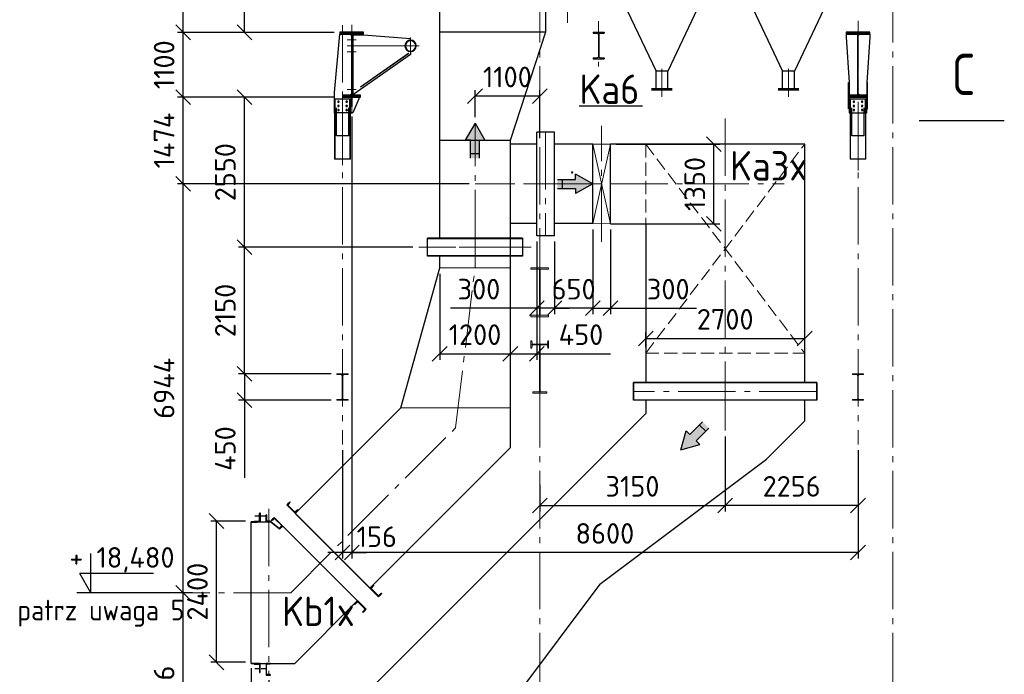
# Model space of a CAD drawing. Header units: millimetres. Extents: x 0 to 129400, y 0 to 84100.
# Tile 20 of 29: x 59663 to 76388, y 54159 to 65278. Entities that reach past the tile are written whole.
import ezdxf
from ezdxf.enums import TextEntityAlignment as Align

# ---------------------------------------------------------------- set-up
doc = ezdxf.new("R2010")
doc.units = ezdxf.units.MM
doc.header["$LTSCALE"] = 100
for name, pattern in [('CENTER2', [1.125, 0.75, -0.125, 0.125, -0.125]), ('gen3', [6.25, 4.75, -1.5]), ('gen3a', [3.125, 2.25, -0.875]), ('gen7', [13.75, 9.75, -1.5, 1, -1.5]), ('gen7a', [6.875, 4.75, -0.875, 0.375, -0.875])]:
    doc.linetypes.add(name, pattern=pattern)
doc.layers.get('Defpoints').update_dxf_attribs({"color": 5, "lineweight": 50})
for name, color, linetype in [('01S', 4, 'Continuous'), ('03S', 1, 'CENTER2'), ('06S', 2, 'Continuous'), ('07', 2, 'Continuous'), ('08', 6, 'Continuous'), ('0S', 7, 'Continuous'), ('3', 3, 'gen3'), ('4', 3, 'Continuous'), ('5', 3, 'Continuous'), ('6', 2, 'Continuous'), ('8', 8, 'Continuous'), ('Rbcs_EX_Profile', 7, 'Continuous')]:
    doc.layers.add(name, color=color, linetype=linetype)
for name, color, linetype, lineweight in [('1', 4, 'Continuous', 0), ('3a', 3, 'gen3a', 0), ('7', 1, 'gen7', 0), ('7a', 1, 'gen7a', 0), ('AM_4', 3, 'Continuous', 25), ('AM_5', 3, 'Continuous', 25), ('Kompensatory', 4, 'Continuous', 25)]:
    doc.layers.add(name, color=color, linetype=linetype, lineweight=lineweight)
doc.styles.get("Standard").update_dxf_attribs({"font": 'isocpeur.ttf'})
doc.linetypes.add('Amzigzag', pattern='A,0.0001,[136,genltshp.shx,S=0.04,R=0,X=0,Y=0],-11', length=11.0001)
doc.dimstyles.new('AM_DIN$0', dxfattribs={"dimtxt": 3.5, "dimasz": 2.5, "dimexe": 1, "dimexo": 1, "dimgap": 1.5, "dimtad": 1, "dimdsep": 46, "dimtxsty": 'Standard', "dimblk": 'OBLIQUE', "dimcen": 0, "dimclrd": 256, "dimclre": 256, "dimclrt": 2, "dimadec": 0, "dimazin": 2, "dimtp": 0.1, "dimtm": 0.1, "dimtfac": 0.71, "dimtmove": 0, "dimatfit": 3, "dimfxl": 0, "dimlwd": -1, "dimlwe": -1, "dimarcsym": 0})
pattern_1 = [(135, (-19881.25, -14833.221), (-11.22532, -11.22532), [])]
pattern_2 = [(45, (-19881.25, -14833.221), (-11.22532, 11.22532), [])]

# ---------------------------------------------------------------- blocks, each defined once
blk = doc.blocks.new('PRZ1')
blk.add_lwpolyline([(0, 0, 0, 0.162, 0), (0, 0.444, 0, 0, 0), (0, 0.766, 0, 0, 0)], format="xyseb")
blk = doc.blocks.new('IPE450')
for p, q in [((95, 0), (-95, 0)), ((95, 0), (95, -14.6)), ((-95, 0), (-95, -14.6)), ((-25.7, -14.6), (-95, -14.6)), ((-4.7, -35.6), (-4.7, -414.4)), ((4.7, -35.6), (4.7, -414.4)), ((95, -14.6), (25.7, -14.6)), ((-95, -435.4), (-95, -450)), ((-25.7, -435.4), (-95, -435.4)), ((95, -450), (-95, -450)), ((95, -435.4), (25.7, -435.4)), ((95, -435.4), (95, -450))]:
    blk.add_line(p, q)
for centre, start, end in [((-25.7, -35.6), 0, 90), ((25.7, -35.6), 90, 180), ((-25.7, -414.4), 270, 0), ((25.7, -414.4), 180, 270)]:
    blk.add_arc(centre, 21, start, end)
blk = doc.blocks.new('K3B1')
for p, q in [((-1350, 4200), (1950, 4200)), ((-1350, 150), (-1350, 4200)), ((1950, 2850), (1950, 4200)), ((1350, 2850), (1350, 150)), ((1950, 2850), (1350, 2850)), ((-1555, 150), (1555, 150))]:
    blk.add_line(p, q)
at = {"layer": '3a', "color": 4}
for p, q in [((1350, 4200), (-1350, 650)), ((1350, 650), (-1350, 4200))]:
    blk.add_line(p, q, dxfattribs=at)
at = {"layer": '3a'}
for p, q in [((1350, 4200), (1350, 2850)), ((1350, 650), (-1350, 650))]:
    blk.add_line(p, q, dxfattribs=at)
at = {"layer": '7'}
for p, q in [((0, 4635), (0, 0)), ((2100, 2539), (2100, 4511)), ((3323, 3525), (-1000, 3525)), ((-1550, 0), (1550, 0))]:
    blk.add_line(p, q, dxfattribs=at)
blk = doc.blocks.new('K2B1')
blk.add_hatch(color=4).paths.add_polyline_path([(-5020, 6312), (-4957, 6375), (-5174, 6591), (-5067, 6698), (-4850, 6482), (-4788, 6545), (-4697, 6222)])
for p, q in [((-7005, 7064), (-7005, 7364)), ((-3895, 7364), (-3895, 7064)), ((-7005, 7064), (-3895, 7064)), ((-6800, 6714), (-6800, 7064)), ((-4100, 7064), (-4100, 6842)), ((-6800, 6714), (-6150, 6064)), ((-4100, 6842), (1200, 1542)), ((-3321, 3943), (-6150, 6064)), ((-3321, 3943), (-1200, 1114)), ((1200, 450), (1200, 1542)), ((-1200, 450), (-1200, 1114)), ((-1405, 150), (-1405, 450)), ((-1405, 450), (1405, 450)), ((1405, 150), (1405, 450)), ((-1405, 150), (1405, 150)), ((-1200, 0), (-1200, 150)), ((1200, 0), (-1200, 0)), ((1200, 0), (1200, 150))]:
    blk.add_line(p, q)
at = {"color": 4}
for p, q in [((-5067, 6698), (-4850, 6482)), ((-5174, 6591), (-4957, 6375)), ((-5012, 6644), (-5119, 6537)), ((-4850, 6482), (-4788, 6545)), ((-4697, 6222), (-4788, 6545)), ((-4957, 6375), (-5020, 6312)), ((-4697, 6222), (-5020, 6312))]:
    blk.add_line(p, q, dxfattribs=at)
at = {"layer": '7'}
for p, q in [((-7000, 7214), (-3900, 7214)), ((-5450, 7214), (-5450, 6552)), ((0, -650), (0, 695)), ((-1594, 300), (1594, 300))]:
    blk.add_line(p, q, dxfattribs=at)
blk = doc.blocks.new('k4b2')
for points in [[(443, -165), (443, -76), (749, -76), (749, 76), (443, 76), (443, 164), (150, 0)], [(1815, -3535), (1726, -3535), (1726, -3841), (1574, -3841), (1574, -3535), (1485, -3535), (1650, -3242)], [(-57, -4440), (-57, -4352), (249, -4352), (249, -4200), (-57, -4200), (-57, -4111), (-350, -4276)]]:
    blk.add_hatch(color=4).paths.add_polyline_path(points)
for p, q in [((1200, 1700), (1200, 1200)), ((2250, 1700), (1200, 1700)), ((2250, 1700), (2250, 1200)), ((2250, 1200), (230, 1200)), ((230, 1200), (230, -1200)), ((2250, -5200), (2250, 1200)), ((450, -1200), (230, -1200)), ((450, -1200), (450, -1700)), ((450, -1700), (1050, -3539)), ((450, -1700), (2250, -1700)), ((300, -5155), (300, -3395)), ((300, -3395), (600, -3395)), ((600, -5155), (600, -3395)), ((-350, -4950), (-350, -3600)), ((-350, -3600), (300, -3600)), ((600, -3600), (1050, -3600)), ((1050, -3539), (1050, -5200)), ((1050, -3539), (2250, -3539)), ((-350, -4950), (300, -4950)), ((600, -4950), (1050, -4950)), ((300, -5155), (600, -5155)), ((2250, -5200), (1050, -5200))]:
    blk.add_line(p, q)
at = {"color": 4}
for p, q in [((150, 0), (443, 164)), ((443, 76), (443, 164)), ((749, 76), (443, 76)), ((672, 76), (672, -76)), ((150, 0), (443, -165)), ((749, -76), (443, -76)), ((443, -76), (443, -165)), ((1650, -3242), (1485, -3535)), ((1650, -3242), (1815, -3535)), ((1574, -3535), (1485, -3535)), ((1574, -3841), (1574, -3535)), ((1726, -3841), (1726, -3535)), ((1726, -3535), (1815, -3535)), ((1574, -3764), (1726, -3764)), ((-350, -4276), (-57, -4111)), ((-57, -4200), (-57, -4111)), ((-350, -4276), (-57, -4440)), ((249, -4200), (-57, -4200)), ((172, -4200), (172, -4352)), ((249, -4352), (-57, -4352)), ((-57, -4352), (-57, -4440))]:
    blk.add_line(p, q, dxfattribs=at)
at = {"layer": '0S'}
blk.add_line((2250, -1129), (564, 1200), dxfattribs=at)
at = {"layer": '1'}
for p, q in [((-350, -3600), (-650, -3601)), ((-350, -3600), (-650, -4951)), ((-650, -3601), (-350, -4950)), ((-650, -4951), (-650, -3601)), ((-350, -4950), (-650, -4951))]:
    blk.add_line(p, q, dxfattribs=at)
at = {"layer": '7'}
for p, q in [((1000, 1850), (2450, 1850)), ((1725, 1850), (1725, 686)), ((813, 0), (0, 0)), ((1650, -5350), (1650, -3242)), ((450, -3395), (450, -5155)), ((-400, -4276), (1650, -4275)), ((850, -5350), (2450, -5350))]:
    blk.add_line(p, q, dxfattribs=at)
blk = doc.blocks.new('k7b2')
for p, q in [((-1725, -1200), (-1175, -2360)), ((-425, -1200), (-975, -2360)), ((425, -1200), (975, -2360)), ((1725, -1200), (1175, -2360)), ((-1175, -2660), (-1175, -2360)), ((-1175, -2360), (-975, -2360)), ((-975, -2660), (-975, -2360)), ((975, -2660), (975, -2360)), ((975, -2360), (1175, -2360)), ((1175, -2660), (1175, -2360)), ((-1250, -2660), (-900, -2660)), ((900, -2660), (1250, -2660)), ((-1250, -2685), (-900, -2685)), ((900, -2685), (1250, -2685))]:
    blk.add_line(p, q)
at = {"layer": '7'}
blk.add_line((2680, 1541), (2680, -1541), dxfattribs=at)
at = {"layer": '7a'}
for p, q in [((-1075, -2797), (-1075, -2268)), ((1075, -2797), (1075, -2268))]:
    blk.add_line(p, q, dxfattribs=at)
blk = doc.blocks.new('_Oblique')
at = {"color": 0, "linetype": 'ByBlock', "lineweight": -2}
blk.add_line((-0.5, -0.5), (0.5, 0.5), dxfattribs=at)
blk = doc.blocks.new('*D167')
at = {"layer": 'AM_5', "linetype": 'ByBlock'}
for p, q in [((62500, 55545), (62341, 55545)), ((62441, 52049), (62441, 55545)), ((64503, 52049), (62341, 52049))]:
    blk.add_line(p, q, dxfattribs=at)
at = {"layer": 'Defpoints', "color": 0}
for p in [(62441, 55545), (62600, 55545), (64603, 52049)]:
    blk.add_point(p, dxfattribs=at)
at = {"layer": 'AM_5', "xscale": 250, "yscale": 250, "zscale": 250}
for p, rotation in [((62441, 55545), 90), ((62441, 52049), 270)]:
    blk.add_blockref('_Oblique', p, dxfattribs=dict(at, rotation=rotation))
at = {"layer": 'AM_5', "color": 2, "insert": (62116, 53797), "char_height": 350, "attachment_point": 5, "rotation": 90}
blk.add_mtext('3496', dxfattribs=at)
blk = doc.blocks.new('*D168')
at = {"layer": 'AM_5', "linetype": 'ByBlock'}
for p, q in [((67297, 62489), (62341, 62489)), ((62441, 55545), (62441, 62489)), ((62500, 55545), (62341, 55545))]:
    blk.add_line(p, q, dxfattribs=at)
at = {"layer": 'Defpoints', "color": 0}
for p in [(62441, 62489), (67397, 62489), (62600, 55545)]:
    blk.add_point(p, dxfattribs=at)
at = {"layer": 'AM_5', "xscale": 250, "yscale": 250, "zscale": 250}
for p, rotation in [((62441, 62489), 90), ((62441, 55545), 270)]:
    blk.add_blockref('_Oblique', p, dxfattribs=dict(at, rotation=rotation))
at = {"layer": 'AM_5', "color": 2, "insert": (62116, 59017), "char_height": 350, "attachment_point": 5, "rotation": 90}
blk.add_mtext('6944', dxfattribs=at)
blk = doc.blocks.new('*D169')
at = {"layer": 'AM_5', "linetype": 'ByBlock'}
for p, q in [((65003, 63963), (62341, 63963)), ((62441, 62489), (62441, 63963)), ((67297, 62489), (62341, 62489))]:
    blk.add_line(p, q, dxfattribs=at)
at = {"layer": 'Defpoints', "color": 0}
for p in [(62441, 63963), (65103, 63963), (67397, 62489)]:
    blk.add_point(p, dxfattribs=at)
at = {"layer": 'AM_5', "xscale": 250, "yscale": 250, "zscale": 250}
for p, rotation in [((62441, 63963), 90), ((62441, 62489), 270)]:
    blk.add_blockref('_Oblique', p, dxfattribs=dict(at, rotation=rotation))
at = {"layer": 'AM_5', "color": 2, "insert": (62116, 63226), "char_height": 350, "attachment_point": 5, "rotation": 90}
blk.add_mtext('1474', dxfattribs=at)
blk = doc.blocks.new('*D170')
at = {"layer": 'AM_5', "linetype": 'ByBlock'}
for p, q in [((65003, 65063), (62341, 65063)), ((62441, 63963), (62441, 65063)), ((65003, 63963), (62341, 63963))]:
    blk.add_line(p, q, dxfattribs=at)
at = {"layer": 'Defpoints', "color": 0}
for p in [(62441, 65063), (65103, 65063), (65103, 63963)]:
    blk.add_point(p, dxfattribs=at)
at = {"layer": 'AM_5', "xscale": 250, "yscale": 250, "zscale": 250}
for p, rotation in [((62441, 65063), 90), ((62441, 63963), 270)]:
    blk.add_blockref('_Oblique', p, dxfattribs=dict(at, rotation=rotation))
at = {"layer": 'AM_5', "color": 2, "insert": (62116, 64513), "char_height": 350, "attachment_point": 5, "rotation": 90}
blk.add_mtext('1100', dxfattribs=at)
blk = doc.blocks.new('*D171')
at = {"layer": 'AM_5', "linetype": 'ByBlock'}
for p, q in [((63138, 71402), (62341, 71402)), ((62441, 65063), (62441, 71402)), ((65003, 65063), (62341, 65063))]:
    blk.add_line(p, q, dxfattribs=at)
at = {"layer": 'Defpoints', "color": 0}
for p in [(62441, 71402), (63238, 71402), (65103, 65063)]:
    blk.add_point(p, dxfattribs=at)
at = {"layer": 'AM_5', "xscale": 250, "yscale": 250, "zscale": 250}
for p, rotation in [((62441, 71402), 90), ((62441, 65063), 270)]:
    blk.add_blockref('_Oblique', p, dxfattribs=dict(at, rotation=rotation))
at = {"layer": 'AM_5', "color": 2, "insert": (62116, 68233), "char_height": 350, "attachment_point": 5, "rotation": 90}
blk.add_mtext('6338', dxfattribs=at)
blk = doc.blocks.new('*D172')
at = {"layer": 'AM_5', "linetype": 'ByBlock'}
for p, q in [((64952, 59264), (63380, 59264)), ((63480, 59264), (63480, 58814)), ((64952, 58814), (63380, 58814)), ((63480, 58814), (63480, 57494))]:
    blk.add_line(p, q, dxfattribs=at)
at = {"layer": 'Defpoints', "color": 0}
for p in [(63480, 59264), (65052, 59264), (65052, 58814)]:
    blk.add_point(p, dxfattribs=at)
at = {"layer": 'AM_5', "xscale": 250, "yscale": 250, "zscale": 250}
for p, rotation in [((63480, 59264), 90), ((63480, 58814), 270)]:
    blk.add_blockref('_Oblique', p, dxfattribs=dict(at, rotation=rotation))
at = {"layer": 'AM_5', "color": 2, "insert": (63155, 57994), "char_height": 350, "attachment_point": 5, "rotation": 90}
blk.add_mtext('450', dxfattribs=at)
blk = doc.blocks.new('*D173')
at = {"layer": 'AM_5', "linetype": 'ByBlock'}
for p, q in [((66343, 61413), (63380, 61413)), ((63480, 59264), (63480, 61413)), ((64952, 59264), (63380, 59264))]:
    blk.add_line(p, q, dxfattribs=at)
at = {"layer": 'Defpoints', "color": 0}
for p in [(63480, 61413), (66443, 61413), (65052, 59264)]:
    blk.add_point(p, dxfattribs=at)
at = {"layer": 'AM_5', "xscale": 250, "yscale": 250, "zscale": 250}
for p, rotation in [((63480, 61413), 90), ((63480, 59264), 270)]:
    blk.add_blockref('_Oblique', p, dxfattribs=dict(at, rotation=rotation))
at = {"layer": 'AM_5', "color": 2, "insert": (63155, 60339), "char_height": 350, "attachment_point": 5, "rotation": 90}
blk.add_mtext('2150', dxfattribs=at)
blk = doc.blocks.new('*D174')
at = {"layer": 'AM_5', "linetype": 'ByBlock'}
for p, q in [((65003, 63963), (63380, 63963)), ((63480, 61413), (63480, 63963)), ((66343, 61413), (63380, 61413))]:
    blk.add_line(p, q, dxfattribs=at)
at = {"layer": 'Defpoints', "color": 0}
for p in [(63480, 63963), (65103, 63963), (66443, 61413)]:
    blk.add_point(p, dxfattribs=at)
at = {"layer": 'AM_5', "xscale": 250, "yscale": 250, "zscale": 250}
for p, rotation in [((63480, 63963), 90), ((63480, 61413), 270)]:
    blk.add_blockref('_Oblique', p, dxfattribs=dict(at, rotation=rotation))
at = {"layer": 'AM_5', "color": 2, "insert": (63155, 62688), "char_height": 350, "attachment_point": 5, "rotation": 90}
blk.add_mtext('2550', dxfattribs=at)
blk = doc.blocks.new('*D175')
at = {"layer": 'AM_5', "linetype": 'ByBlock'}
for p, q in [((68134, 66764), (63380, 66764)), ((63480, 65063), (63480, 66764)), ((65003, 65063), (63380, 65063))]:
    blk.add_line(p, q, dxfattribs=at)
at = {"layer": 'Defpoints', "color": 0}
for p in [(63480, 66764), (68234, 66764), (65103, 65063)]:
    blk.add_point(p, dxfattribs=at)
at = {"layer": 'AM_5', "xscale": 250, "yscale": 250, "zscale": 250}
for p, rotation in [((63480, 66764), 90), ((63480, 65063), 270)]:
    blk.add_blockref('_Oblique', p, dxfattribs=dict(at, rotation=rotation))
at = {"layer": 'AM_5', "color": 2, "insert": (63155, 65914), "char_height": 350, "attachment_point": 5, "rotation": 90}
blk.add_mtext('1701', dxfattribs=at)
blk = doc.blocks.new('*D179')
at = {"layer": 'AM_5', "linetype": 'ByBlock'}
for p, q in [((63597, 54263), (63597, 48650)), ((63897, 54058), (63897, 48650)), ((63597, 48750), (62044, 48750)), ((63897, 48750), (63597, 48750)), ((63897, 48750), (64147, 48750))]:
    blk.add_line(p, q, dxfattribs=at)
at = {"layer": 'Defpoints', "color": 0}
for p in [(63597, 54363), (63897, 54158), (63897, 48750)]:
    blk.add_point(p, dxfattribs=at)
at = {"layer": 'AM_5', "xscale": 250, "yscale": 250, "zscale": 250}
blk.add_blockref('_Oblique', (63597, 48750), dxfattribs=at)
at = {"layer": 'AM_5', "xscale": 250, "yscale": 250, "zscale": 250, "rotation": 180}
blk.add_blockref('_Oblique', (63897, 48750), dxfattribs=at)
at = {"layer": 'AM_5', "color": 2, "insert": (62527, 49075), "char_height": 350, "attachment_point": 5}
blk.add_mtext('300', dxfattribs=at)
blk = doc.blocks.new('*D191')
at = {"layer": 'AM_5', "linetype": 'ByBlock'}
for p, q in [((63497, 56763), (62907, 56763)), ((63007, 54363), (63007, 56763)), ((63497, 54363), (62907, 54363))]:
    blk.add_line(p, q, dxfattribs=at)
at = {"layer": 'Defpoints', "color": 0}
for p in [(63007, 56763), (63597, 56763), (63597, 54363)]:
    blk.add_point(p, dxfattribs=at)
at = {"layer": 'AM_5', "xscale": 250, "yscale": 250, "zscale": 250}
for p, rotation in [((63007, 56763), 90), ((63007, 54363), 270)]:
    blk.add_blockref('_Oblique', p, dxfattribs=dict(at, rotation=rotation))
at = {"layer": 'AM_5', "color": 2, "insert": (62682, 55563), "char_height": 350, "attachment_point": 5, "rotation": 90}
blk.add_mtext('2400', dxfattribs=at)
blk = doc.blocks.new('*D192')
at = {"layer": 'AM_5', "linetype": 'ByBlock'}
for p, q in [((70297, 59713), (70297, 59964)), ((72997, 59713), (72997, 59964)), ((70297, 59864), (72997, 59864))]:
    blk.add_line(p, q, dxfattribs=at)
at = {"layer": 'Defpoints', "color": 0}
for p in [(72997, 59864), (70297, 59613), (72997, 59613)]:
    blk.add_point(p, dxfattribs=at)
at = {"layer": 'AM_5', "xscale": 250, "yscale": 250, "zscale": 250, "rotation": 180}
blk.add_blockref('_Oblique', (70297, 59864), dxfattribs=at)
at = {"layer": 'AM_5', "xscale": 250, "yscale": 250, "zscale": 250}
blk.add_blockref('_Oblique', (72997, 59864), dxfattribs=at)
at = {"layer": 'AM_5', "color": 2, "insert": (71647, 60189), "char_height": 350, "attachment_point": 5}
blk.add_mtext('2700', dxfattribs=at)
blk = doc.blocks.new('*D193')
at = {"layer": 'AM_5', "linetype": 'ByBlock'}
for p, q in [((69797, 63163), (71555, 63163)), ((71455, 61813), (71455, 63163)), ((69797, 61813), (71555, 61813))]:
    blk.add_line(p, q, dxfattribs=at)
at = {"layer": 'Defpoints', "color": 0}
for p in [(69697, 63163), (71455, 63163), (69697, 61813)]:
    blk.add_point(p, dxfattribs=at)
at = {"layer": 'AM_5', "xscale": 250, "yscale": 250, "zscale": 250}
for p, rotation in [((71455, 63163), 90), ((71455, 61813), 270)]:
    blk.add_blockref('_Oblique', p, dxfattribs=dict(at, rotation=rotation))
at = {"layer": 'AM_5', "color": 2, "insert": (71130, 62488), "char_height": 350, "attachment_point": 5, "rotation": 90}
blk.add_mtext('1350', dxfattribs=at)
blk = doc.blocks.new('*D148')
at = {"layer": 'AM_5', "linetype": 'ByBlock'}
for p, q in [((67397, 63622), (67397, 64080)), ((68497, 63264), (68497, 64080)), ((68497, 63980), (67397, 63980))]:
    blk.add_line(p, q, dxfattribs=at)
at = {"layer": 'Defpoints', "color": 0}
for p in [(67397, 63980), (67397, 63522), (68497, 63164)]:
    blk.add_point(p, dxfattribs=at)
at = {"layer": 'AM_5', "xscale": 250, "yscale": 250, "zscale": 250, "rotation": 180}
blk.add_blockref('_Oblique', (67397, 63980), dxfattribs=at)
at = {"layer": 'AM_5', "xscale": 250, "yscale": 250, "zscale": 250}
blk.add_blockref('_Oblique', (68497, 63980), dxfattribs=at)
at = {"layer": 'AM_5', "color": 2, "insert": (67947, 64305), "char_height": 350, "attachment_point": 5}
blk.add_mtext('1100', dxfattribs=at)
blk = doc.blocks.new('*D149')
at = {"layer": 'AM_5', "linetype": 'ByBlock'}
for p, q in [((71647, 58201), (71647, 56927)), ((68497, 57380), (68497, 56927)), ((68497, 57027), (71647, 57027))]:
    blk.add_line(p, q, dxfattribs=at)
at = {"layer": 'Defpoints', "color": 0}
for p in [(71647, 58301), (68497, 57480), (71647, 57027)]:
    blk.add_point(p, dxfattribs=at)
at = {"layer": 'AM_5', "xscale": 250, "yscale": 250, "zscale": 250, "rotation": 180}
blk.add_blockref('_Oblique', (68497, 57027), dxfattribs=at)
at = {"layer": 'AM_5', "xscale": 250, "yscale": 250, "zscale": 250}
blk.add_blockref('_Oblique', (71647, 57027), dxfattribs=at)
at = {"layer": 'AM_5', "color": 2, "insert": (70072, 57352), "char_height": 350, "attachment_point": 5}
blk.add_mtext('3150', dxfattribs=at)
blk = doc.blocks.new('*D150')
at = {"layer": 'AM_5', "linetype": 'ByBlock'}
for p, q in [((71647, 58201), (71647, 56927)), ((73903, 57964), (73903, 56927)), ((73903, 57027), (71647, 57027))]:
    blk.add_line(p, q, dxfattribs=at)
at = {"layer": 'Defpoints', "color": 0}
for p in [(71647, 58301), (73903, 58064), (71647, 57027)]:
    blk.add_point(p, dxfattribs=at)
at = {"layer": 'AM_5', "xscale": 250, "yscale": 250, "zscale": 250, "rotation": 180}
blk.add_blockref('_Oblique', (71647, 57027), dxfattribs=at)
at = {"layer": 'AM_5', "xscale": 250, "yscale": 250, "zscale": 250}
blk.add_blockref('_Oblique', (73903, 57027), dxfattribs=at)
at = {"layer": 'AM_5', "color": 2, "insert": (72775, 57352), "char_height": 350, "attachment_point": 5}
blk.add_mtext('2256', dxfattribs=at)
blk = doc.blocks.new('*D244')
at = {"layer": 'AM_5', "linetype": 'ByBlock'}
for p, q in [((65303, 63635), (65303, 56127)), ((73903, 57964), (73903, 56127)), ((73903, 56227), (65303, 56227))]:
    blk.add_line(p, q, dxfattribs=at)
at = {"layer": 'Defpoints', "color": 0}
for p in [(65303, 63735), (73903, 58064), (65303, 56227)]:
    blk.add_point(p, dxfattribs=at)
at = {"layer": 'AM_5', "xscale": 250, "yscale": 250, "zscale": 250}
for p, rotation in [((65303, 56227), 179.9999999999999), ((73903, 56227), 359.9999999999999)]:
    blk.add_blockref('_Oblique', p, dxfattribs=dict(at, rotation=rotation))
at = {"layer": 'AM_5', "color": 2, "insert": (69603, 56552), "char_height": 350, "attachment_point": 5}
blk.add_mtext('8600', dxfattribs=at)
blk = doc.blocks.new('*D245')
at = {"layer": 'AM_5', "linetype": 'ByBlock'}
for p, q in [((65147, 57964), (65147, 56127)), ((65303, 57749), (65303, 56127)), ((65147, 56227), (64897, 56227)), ((65303, 56227), (65147, 56227)), ((65303, 56227), (65553, 56227))]:
    blk.add_line(p, q, dxfattribs=at)
at = {"layer": 'Defpoints', "color": 0}
for p in [(65147, 58064), (65303, 57849), (65147, 56227)]:
    blk.add_point(p, dxfattribs=at)
at = {"layer": 'AM_5', "xscale": 250, "yscale": 250, "zscale": 250}
for p, rotation in [((65147, 56227), 359.9999999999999), ((65303, 56227), 179.9999999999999)]:
    blk.add_blockref('_Oblique', p, dxfattribs=dict(at, rotation=rotation))
at = {"layer": 'AM_5', "color": 2, "insert": (65728, 56496), "char_height": 350, "attachment_point": 5}
blk.add_mtext('156', dxfattribs=at)
blk = doc.blocks.new('A$C3A341088')
at = {"layer": '8'}
h = blk.add_hatch(dxfattribs=at)
h.set_pattern_fill('ANSI31', color=256, scale=5, style=0)
h.set_pattern_definition([(45, (-28481.25, -13763.221), (-11.22532, 11.22532), [])])
h.paths.add_polyline_path([(-200, 0), (200, 0), (200, -30), (-200, -30)])
h = blk.add_hatch(dxfattribs=at)
h.set_pattern_fill('ANSI31', color=256, scale=5, style=0)
h.set_pattern_definition(pattern_2)
edge = h.paths.add_edge_path()
edge.add_line((4411, -36), (4411, -414))
edge = h.paths.add_edge_path()
edge.add_line((4401, -36), (4401, -414))
edge = h.paths.add_edge_path()
edge.add_line((4501, -450), (4311, -450))
edge = h.paths.add_edge_path()
edge.add_arc((4380, -414), 21, 270, 360)
edge = h.paths.add_edge_path()
edge.add_line((4311, -435), (4311, -450))
edge = h.paths.add_edge_path()
edge.add_line((4380, -435), (4311, -435))
edge = h.paths.add_edge_path()
edge.add_line((4501, -435), (4432, -435))
edge = h.paths.add_edge_path()
edge.add_line((4501, -435), (4501, -450))
edge = h.paths.add_edge_path()
edge.add_arc((4432, -414), 21, 180, 270)
edge = h.paths.add_edge_path()
edge.add_arc((4380, -36), 21, 0, 90)
edge = h.paths.add_edge_path()
edge.add_arc((4432, -36), 21, 90, 180)
edge = h.paths.add_edge_path()
edge.add_line((4501, 0), (4311, 0))
edge = h.paths.add_edge_path()
edge.add_line((4380, -15), (4311, -15))
edge = h.paths.add_edge_path()
edge.add_line((4311, 0), (4311, -15))
edge = h.paths.add_edge_path()
edge.add_line((4501, -15), (4432, -15))
edge = h.paths.add_edge_path()
edge.add_line((4501, 0), (4501, -15))
h = blk.add_hatch(dxfattribs=at)
h.set_pattern_fill('ANSI31', color=256, scale=5, style=0)
h.set_pattern_definition([(45, (-19881.25, -13763.221), (-11.22532, 11.22532), [])])
h.paths.add_polyline_path([(8400, 0), (8800, 0), (8800, -30), (8400, -30)])
h = blk.add_hatch(dxfattribs=at)
h.set_pattern_fill('ANSI31', color=256, scale=5, angle=90, style=0)
h.set_pattern_definition(pattern_1)
h.paths.add_polyline_path([(5, -1070), (-5, -1070), (-5, -30), (5, -30)])
h = blk.add_hatch(dxfattribs=at)
h.set_pattern_fill('ANSI31', color=256, scale=5, angle=90, style=0)
h.set_pattern_definition(pattern_1)
h.paths.add_polyline_path([(8605, -1070), (8595, -1070), (8595, -30), (8605, -30)])
h = blk.add_hatch(dxfattribs=at)
h.set_pattern_fill('ANSI31', color=256, scale=5, style=0)
h.set_pattern_definition([(45, (-28481.25, -14833.221), (-11.22532, 11.22532), [])])
h.paths.add_polyline_path([(-150, -1070), (150, -1070), (150, -1100), (-150, -1100)])
h = blk.add_hatch(dxfattribs=at)
h.set_pattern_fill('ANSI31', color=256, scale=5, style=0)
h.set_pattern_definition(pattern_2)
h.paths.add_polyline_path([(8450, -1070), (8750, -1070), (8750, -1100), (8450, -1100)])
for p, q in [((7600, -113), (8400, -50)), ((7600, -133), (7600, -113)), ((8400, -50), (8595, -50)), ((8583, -50), (8583, -1050)), ((7600, -327), (7600, -377)), ((7600, -377), (8563, -1050)), ((7630, -361), (7633, -357)), ((7630, -361), (8450, -934)), ((7633, -357), (8453, -930)), ((8450, -934), (8453, -930)), ((-150, -1115), (-135, -1100)), ((8583, -1050), (8563, -1050)), ((8595, -1050), (8583, -1050)), ((8595, -1260), (8595, -1100)), ((8605, -1260), (8605, -1100)), ((8595, -1260), (8605, -1260))]:
    blk.add_line(p, q)
for points in [[(-200, 0), (200, 0), (200, -30), (-200, -30)], [(8400, 0), (8800, 0), (8800, -30), (8400, -30)], [(5, -1070), (-5, -1070), (-5, -30), (5, -30)], [(8605, -1070), (8595, -1070), (8595, -30), (8605, -30)], [(-150, -1300), (-160, -1300), (-160, -850), (-150, -850)], [(150, -1300), (160, -1300), (160, -850), (150, -850)], [(-150, -1070), (150, -1070), (150, -1100), (-150, -1100)], [(8450, -1070), (8750, -1070), (8750, -1100), (8450, -1100)]]:
    blk.add_lwpolyline(points, close=True)
for points in [[(-25, -30), (-200, -30), (-200, -80), (-150, -850), (-150, -1055), (-135, -1070), (-25, -1070), (-5, -1050), (-5, -50), (-25, -30)], [(25, -30), (200, -30), (200, -80), (150, -850), (150, -1055), (135, -1070), (25, -1070), (5, -1050), (5, -50), (25, -30)], [(8480, -1100), (8480, -1130), (8581, -1370), (8891, -1370), (8891, -1020), (8800, -30), (8625, -30), (8605, -50), (8605, -1050), (8625, -1070), (8750, -1070), (8750, -1100), (8480, -1100)], [(150, -1370), (-150, -1370), (-150, -1115), (-135, -1100), (135, -1100), (150, -1115), (150, -1370)]]:
    blk.add_lwpolyline(points)
for centre, radius in [((7600, -230), 96.8), ((7600, -230), 88.8), ((-70, -1180), 12), ((70, -1180), 12), ((8686, -1180), 12), ((8826, -1180), 12), ((-70, -1250), 12), ((-70, -1320), 12), ((70, -1250), 12), ((70, -1320), 12), ((8686, -1250), 12), ((8686, -1320), 12), ((8826, -1250), 12), ((8826, -1320), 12)]:
    blk.add_circle(centre, radius)
at = {"layer": '1'}
for p, q in [((-135, -1370), (-135, -2155)), ((-135, -1380), (-125, -1380)), ((-125, -1380), (-125, -2155)), ((125, -1380), (125, -2155)), ((125, -1380), (135, -1380)), ((135, -1370), (135, -2155)), ((8621, -1370), (8621, -2155)), ((8621, -1380), (8631, -1380)), ((8631, -1380), (8631, -2155)), ((8881, -1380), (8881, -2155)), ((8881, -1380), (8891, -1380)), ((8891, -1370), (8891, -2155)), ((-125, -1556), (-135, -1556)), ((135, -1556), (125, -1556)), ((8631, -1556), (8621, -1556)), ((8891, -1556), (8881, -1556))]:
    blk.add_line(p, q, dxfattribs=at)
at = {"layer": '3'}
for p, q in [((135, -1130), (-135, -1130)), ((-135, -1370), (-135, -1130)), ((-125, -1380), (-125, -1130)), ((-105, -1756), (-105, -1130)), ((105, -1756), (105, -1130)), ((125, -1380), (125, -1130)), ((135, -1370), (135, -1130)), ((8891, -1130), (8621, -1130)), ((8621, -1370), (8621, -1130)), ((8631, -1380), (8631, -1130)), ((8651, -1756), (8651, -1130)), ((8861, -1756), (8861, -1130)), ((8881, -1380), (8881, -1130)), ((-105, -1756), (105, -1756)), ((8651, -1756), (8861, -1756))]:
    blk.add_line(p, q, dxfattribs=at)
at = {"layer": '3a'}
blk.add_line((8891, -1370), (8891, -1130), dxfattribs=at)
at = {"layer": '7'}
for p, q in [((8600, -1383), (8600, 130)), ((7745, -230), (8676, -230))]:
    blk.add_line(p, q, dxfattribs=at)
at = {"layer": '7a'}
for p, q in [((0, 193), (0, -2429)), ((4406, 189), (4406, -580)), ((7600, -375), (7600, -85)), ((8524, -130), (8676, -130)), ((7745, -230), (7455, -230)), ((8524, -330), (8676, -330)), ((8524, -970), (8676, -970)), ((-70, -1198), (-70, -1162)), ((70, -1198), (70, -1162)), ((8686, -1198), (8686, -1162)), ((8756, -1100), (8756, -2255)), ((8826, -1198), (8826, -1162)), ((-88, -1180), (-52, -1180)), ((-88, -1250), (-52, -1250)), ((-88, -1320), (-52, -1320)), ((-70, -1268), (-70, -1232)), ((-70, -1338), (-70, -1302)), ((52, -1180), (88, -1180)), ((52, -1250), (88, -1250)), ((52, -1320), (88, -1320)), ((70, -1268), (70, -1232)), ((70, -1338), (70, -1302)), ((8668, -1180), (8704, -1180)), ((8668, -1250), (8704, -1250)), ((8668, -1320), (8704, -1320)), ((8686, -1268), (8686, -1232)), ((8686, -1338), (8686, -1302)), ((8808, -1180), (8844, -1180)), ((8808, -1250), (8844, -1250)), ((8808, -1320), (8844, -1320)), ((8826, -1268), (8826, -1232)), ((8826, -1338), (8826, -1302))]:
    blk.add_line(p, q, dxfattribs=at)
at = {"layer": 'AM_4', "linetype": 'Amzigzag'}
for p, q in [((-135, -2155), (135, -2155)), ((8621, -2155), (8891, -2155))]:
    blk.add_line(p, q, dxfattribs=at)
blk.add_blockref('IPE450', (4406, 0))
blk = doc.blocks.new('*D327')
at = {"layer": 'AM_5', "linetype": 'ByBlock'}
for p, q in [((66797, 60963), (66797, 59503)), ((67997, 60963), (67997, 59503)), ((66797, 59603), (67997, 59603))]:
    blk.add_line(p, q, dxfattribs=at)
at = {"layer": 'Defpoints', "color": 0}
for p in [(66797, 61063), (67997, 61063), (67997, 59603)]:
    blk.add_point(p, dxfattribs=at)
at = {"layer": 'AM_5', "xscale": 250, "yscale": 250, "zscale": 250, "rotation": 180}
blk.add_blockref('_Oblique', (66797, 59603), dxfattribs=at)
at = {"layer": 'AM_5', "xscale": 250, "yscale": 250, "zscale": 250}
blk.add_blockref('_Oblique', (67997, 59603), dxfattribs=at)
at = {"layer": 'AM_5', "color": 2, "insert": (67397, 59928), "char_height": 350, "attachment_point": 5}
blk.add_mtext('1200', dxfattribs=at)
blk = doc.blocks.new('*D328')
at = {"layer": 'AM_5', "linetype": 'ByBlock'}
for p, q in [((67997, 61714), (67997, 59503)), ((68447, 61509), (68447, 59503)), ((67997, 59603), (68447, 59603)), ((68447, 59603), (69697, 59603))]:
    blk.add_line(p, q, dxfattribs=at)
at = {"layer": 'Defpoints', "color": 0}
for p in [(67997, 61814), (68447, 61609), (67997, 59603)]:
    blk.add_point(p, dxfattribs=at)
at = {"layer": 'AM_5', "xscale": 250, "yscale": 250, "zscale": 250}
for p, rotation in [((67997, 59603), 179.9999999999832), ((68447, 59603), 359.9999999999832)]:
    blk.add_blockref('_Oblique', p, dxfattribs=dict(at, rotation=rotation))
at = {"layer": 'AM_5', "color": 2, "insert": (69197, 59928), "char_height": 350, "attachment_point": 5}
blk.add_mtext('450', dxfattribs=at)
blk = doc.blocks.new('*D325')
at = {"layer": 'AM_5', "linetype": 'ByBlock'}
for p, q in [((68447, 61509), (68447, 60276)), ((68747, 61509), (68747, 60276)), ((68447, 60376), (66982, 60376)), ((68747, 60376), (68447, 60376)), ((68747, 60376), (68997, 60376))]:
    blk.add_line(p, q, dxfattribs=at)
at = {"layer": 'Defpoints', "color": 0}
for p in [(68447, 61609), (68747, 61609), (68747, 60376)]:
    blk.add_point(p, dxfattribs=at)
at = {"layer": 'AM_5', "xscale": 250, "yscale": 250, "zscale": 250}
for p, rotation in [((68447, 60376), 359.9999999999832), ((68747, 60376), 179.9999999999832)]:
    blk.add_blockref('_Oblique', p, dxfattribs=dict(at, rotation=rotation))
at = {"layer": 'AM_5', "color": 2, "insert": (67464, 60701), "char_height": 350, "attachment_point": 5}
blk.add_mtext('300', dxfattribs=at)
blk = doc.blocks.new('*D326')
at = {"layer": 'AM_5', "linetype": 'ByBlock'}
for p, q in [((69397, 61714), (69397, 60276)), ((68747, 61509), (68747, 60276)), ((69397, 60376), (68747, 60376))]:
    blk.add_line(p, q, dxfattribs=at)
at = {"layer": 'Defpoints', "color": 0}
for p in [(69397, 61814), (68747, 61609), (68747, 60376)]:
    blk.add_point(p, dxfattribs=at)
at = {"layer": 'AM_5', "xscale": 250, "yscale": 250, "zscale": 250}
for p, rotation in [((68747, 60376), 179.9999999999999), ((69397, 60376), 359.9999999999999)]:
    blk.add_blockref('_Oblique', p, dxfattribs=dict(at, rotation=rotation))
at = {"layer": 'AM_5', "color": 2, "insert": (69072, 60701), "char_height": 350, "attachment_point": 5}
blk.add_mtext('650', dxfattribs=at)
blk = doc.blocks.new('*D329')
at = {"layer": 'AM_5', "linetype": 'ByBlock'}
for p, q in [((69397, 61714), (69397, 60276)), ((69697, 61713), (69697, 60276)), ((69397, 60376), (69697, 60376)), ((69697, 60376), (71162, 60376))]:
    blk.add_line(p, q, dxfattribs=at)
at = {"layer": 'Defpoints', "color": 0}
for p in [(69397, 61814), (69697, 61813), (69397, 60376)]:
    blk.add_point(p, dxfattribs=at)
at = {"layer": 'AM_5', "xscale": 250, "yscale": 250, "zscale": 250, "rotation": 180}
blk.add_blockref('_Oblique', (69397, 60376), dxfattribs=at)
at = {"layer": 'AM_5', "xscale": 250, "yscale": 250, "zscale": 250}
blk.add_blockref('_Oblique', (69697, 60376), dxfattribs=at)
at = {"layer": 'AM_5', "color": 2, "insert": (70679, 60701), "char_height": 350, "attachment_point": 5}
blk.add_mtext('300', dxfattribs=at)
blk = doc.blocks.new('belkinakonst')
for points in [[(-150, -25), (150, -25), (150, 0), (-150, 0)], [(-6, -805), (6, -805), (6, -25), (-6, -25)], [(-150, -830), (150, -830), (150, -805), (-150, -805)], [(-6, -2105), (6, -2105), (6, -1308), (-6, -1308)], [(-120, -2130), (120, -2130), (120, -2105), (-120, -2105)]]:
    blk.add_lwpolyline(points, close=True)
blk.add_lwpolyline([(121, -1297, 0.374034), (131, -1288), (137, -1246, -0.374034), (144, -1240), (150, -1240), (150, -1365), (144, -1365, -0.374034), (137, -1359), (131, -1317, 0.374034), (121, -1308), (-121, -1308, 0.374034), (-131, -1317), (-137, -1359, -0.374034), (-144, -1365), (-150, -1365), (-150, -1240), (-144, -1240, -0.374034), (-137, -1246), (-131, -1288, 0.374034), (-121, -1297)], format="xyb", close=True)
at = {"layer": '7a'}
for p, q in [((0, 140), (0, -2280)), ((150, -1302), (-150, -1302))]:
    blk.add_line(p, q, dxfattribs=at)
blk = doc.blocks.new('poziom')
at = {"layer": '6', "color": 3}
for p, q in [((0, 0), (0, 6.68)), ((10.65, 3.24), (-1.87, 3.24)), ((0, 0), (-1.87, 3.24))]:
    blk.add_line(p, q, dxfattribs=at)
at = {"layer": '5', "color": 2}
blk.add_attdef('POZIOM', (-2, 4.24), '', height=3.5, dxfattribs=at)
blk = doc.blocks.new('K1B1_px')
for p, q in [((-4605, 6000), (-4605, 5700)), ((-4605, 6000), (-2995, 6000)), ((-2995, 5700), (-2995, 6000)), ((-4605, 5700), (-2995, 5700)), ((-4400, 5700), (-4400, 2442)), ((-4400, 5700), (-4400, 5459)), ((-3200, 5500), (-3200, 5700)), ((-2542, 3121), (-3200, 5500)), ((-747, 1326), (-2542, 3121)), ((-2016, 57), (-4400, 2442)), ((-744, 1329), (-2020, 53))]:
    blk.add_line(p, q)
at = {"layer": '1'}
for p, q in [((-3200, 5500), (-4400, 5500)), ((-2542, 3121), (-4400, 3121))]:
    blk.add_line(p, q, dxfattribs=at)
at = {"layer": '7'}
for p, q in [((-3800, 5500), (-3800, 6736)), ((-4754, 5850), (-2846, 5850)), ((-3471, 2781), (-3800, 5500)), ((-670, -20), (-3471, 2781)), ((-300, 1405), (-300, -1405)), ((-670, -20), (997, -20))]:
    blk.add_line(p, q, dxfattribs=at)
blk = doc.blocks.new('CN200-STARY')
at = {"color": 140, "linetype": 'ByBlock'}
for p, q in [((-20, 50), (-19, 50)), ((-20, -50), (-19, -50))]:
    blk.add_line(p, q, dxfattribs=at)
at = {"color": 0, "linetype": 'ByBlock', "ltscale": 0.5}
for points in [[(55, 100), (-20, 100), (-20, -100), (55, -100)], [(55, -100), (55, -92), (-11, -86), (-11, 86), (55, 92), (55, 100)]]:
    blk.add_lwpolyline(points, dxfattribs=at)
at = {"color": 140, "linetype": 'ByBlock'}
for centre, radius, start, end in [((0, -75), 11.5, 180, 264.8212), ((49, -97), 6, 0, 84.8212)]:
    blk.add_arc(centre, radius, start, end, dxfattribs=at)
at = {"layer": 'Defpoints', "linetype": 'Continuous'}
for p, q in [((8, 100), (8, 98)), ((8, 87), (8, 91)), ((20, 100), (20, 98)), ((31, 100), (31, 98)), ((31, 89), (31, 91))]:
    blk.add_line(p, q, dxfattribs=at)
blk = doc.blocks.new('A$C480F48F2')
at = {"layer": '0S'}
for p, q in [((-127, 125), (-1396, -1144)), ((85, -87), (-1184, -1356))]:
    blk.add_line(p, q, dxfattribs=at)
at = {"layer": '0S', "xscale": -1}
for p, rotation in [((-67, 214), 315.0000109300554), ((-1244, -1444), 135.0000109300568)]:
    blk.add_blockref('CN200-STARY', p, dxfattribs=dict(at, rotation=rotation))
at = {"layer": '0S'}
for p, rotation in [((173, -27), 315.0000109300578), ((-1485, -1204), 134.9999893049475)]:
    blk.add_blockref('CN200-STARY', p, dxfattribs=dict(at, rotation=rotation))
blk = doc.blocks.new('A$C72F52441x')
for p, q in [((-180, 1077), (-31, 1200)), ((-179, 1084), (-33, 1205)), ((300, 1205), (-33, 1205)), ((150, 1205), (200, 1205)), ((-236, 1133), (-180, 1077)), ((150, -1205), (200, -1205))]:
    blk.add_line(p, q)
at = {"layer": '01S'}
blk.add_line((300, -1205), (300, 1205), dxfattribs=at)
at = {"layer": '03S'}
for p, q in [((55, 1300), (255, 1300)), ((55, -1295), (255, -1295))]:
    blk.add_line(p, q, dxfattribs=at)
at = {"layer": '0S'}
blk.add_line((41, 1325), (50, 1325), dxfattribs=at)
for points in [[(250, 1205), (250, 1209, 0.414214), (243, 1215), (173, 1215, -0.414214), (160, 1228), (160, 1349, 0.414214), (153, 1355), (150, 1355), (150, 1205)], [(250, -1205), (250, -1209, -0.414214), (243, -1215), (173, -1215, 0.414214), (160, -1228), (160, -1348, -0.414214), (153, -1355), (150, -1355), (150, -1205)]]:
    blk.add_lwpolyline(points, format="xyb", dxfattribs=at)
for points in [[(200, 1205), (300, 1205), (300, 1200), (200, 1200)], [(200, -1200), (300, -1200), (300, -1205), (200, -1205)]]:
    blk.add_lwpolyline(points, close=True, dxfattribs=at)
at = {"layer": 'Rbcs_EX_Profile'}
for p, q in [((-31, 1200), (40, 1200)), ((-23, 1212), (-25, 1210)), ((-25, 1210), (-25, 1208)), ((-25, 1208), (-25, 1205)), ((-21, 1214), (-23, 1212)), ((-19, 1214), (-21, 1214)), ((-19, 1214), (31, 1218)), ((37, 1219), (31, 1218)), ((41, 1226), (37, 1219)), ((40, 1200), (40, 1205)), ((41, 1325), (41, 1226)), ((50, 1205), (50, 1325)), ((-438, -1200), (-1504, -135)), ((300, -1200), (-438, -1200))]:
    blk.add_line(p, q, dxfattribs=at)
blk.add_lwpolyline([(50, -1200), (50, -1400), (-25, -1400), (-25, -1397), (-25, -1395), (-23, -1393), (-21, -1391), (-19, -1391), (31, -1387), (34, -1386), (38, -1384), (40, -1380), (41, -1376), (41, -1224), (40, -1220), (38, -1216), (34, -1214), (31, -1213), (-19, -1209), (-21, -1209), (-23, -1207), (-25, -1205), (-25, -1203), (-25, -1200)], close=True, dxfattribs=at)

msp = doc.modelspace()

# ---------------------------------------------------------------- linework, layer by layer
at = {"color": 3}
msp.add_line((70244.37, 63806.55), (69167.32, 63806.55), dxfattribs=at)
at = {"layer": '07', "color": 3}
msp.add_lwpolyline([(69070.07, 62695.76, 0, 50, 0), (69047.96, 62684.1, 50, 0, 0), (69025.85, 62672.43, 0, 0, 0), (69167.32, 63806.55, 0, 0, 0)], format="xyseb", dxfattribs=at)
at = {"layer": '08', "color": 6}
msp.add_line((74939.22, 63563.4), (76387.84, 63563.4), dxfattribs=at)
at = {"layer": '4'}
msp.add_line((62600.34, 55545.08), (60632, 55545.08), dxfattribs=at)
at = {"layer": '7'}
for p, q in [((68496.97, 74113.25), (68496.97, 48536.61)), ((68496.97, 74113.25), (68496.97, 48536.61)), ((74496.97, 74113.25), (74496.97, 48536.61)), ((65146.97, 65183.74), (65146.97, 58064.04)), ((73902.97, 65183.74), (73902.97, 58064.04))]:
    msp.add_line(p, q, dxfattribs=at)
at = {"layer": 'Kompensatory'}
for points in [[(68201.97, 61263.4), (66591.97, 61263.4), (66591.97, 61563.4), (68201.97, 61563.4)], [(73201.97, 58813.4), (70091.97, 58813.4), (70091.97, 59113.4), (73201.97, 59113.4)]]:
    msp.add_lwpolyline(points, close=True, dxfattribs=at)

# ---------------------------------------------------------------- block references
at = {"xscale": -1}
for name, p in [('k7b2', (71646.97, 66764.24)), ('k4b2', (69046.97, 66764.24)), ('A$C3A341088', (73902.97, 65063.41)), ('K3B1', (71646.97, 58963.4)), ('K1B1_px', (63596.97, 55565.08)), ('K2B1', (66196.97, 51749.4)), ('A$C480F48F2', (64217.71, 56765.08)), ('A$C72F52441x', (63896.97, 55545.08))]:
    msp.add_blockref(name, p, dxfattribs=at)
at = {"layer": '07'}
ref = msp.add_blockref('poziom', (60869.61, 55545.08), dxfattribs=dict(at, xscale=100, yscale=100, zscale=100))
ref.add_attrib('POZIOM', '+ 18,480', (60506.19, 55969.32), dxfattribs={"layer": '5', "color": 2, "height": 350})
at = {"layer": '08', "color": 6, "xscale": -1399.999859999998, "yscale": 1399.999859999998, "zscale": 1399.99986}
msp.add_blockref('PRZ1', (75197.84, 63563.4), dxfattribs=at)
at = {"layer": '1', "xscale": -1}
for name, p in [('belkinakonst', (68496.97, 61063.41)), ('IPE450', (65146.97, 59263.74)), ('IPE450', (73902.97, 59263.74))]:
    msp.add_blockref(name, p, dxfattribs=at)

# ---------------------------------------------------------------- texts
at = {"layer": '06S', "color": 2, "width": 0.9}
msp.add_text('patrz uwaga 5', height=350, dxfattribs=at).set_placement((59623.36, 54970.38), align=Align.BOTTOM_LEFT)
at = {"layer": '08', "color": 6, "width": 0.8}
msp.add_text('C', height=700, dxfattribs=at).set_placement((75895.89, 64348.66), align=Align.MIDDLE_RIGHT)
at = {"layer": '4', "color": 6, "width": 0.9}
for s, p in [('Ka6', (69172.57, 63697.48)), ('Ka3x', (71729.7, 62395.67)), ('Kb1x', (64120.23, 54828.27))]:
    msp.add_text(s, height=500, dxfattribs=at).set_placement(p, align=Align.BOTTOM_LEFT)

# ---------------------------------------------------------------- dimensions: what is measured, and where the dimension line sits
at = {"layer": 'AM_5'}
for base, p1, p2, angle, override, picture, middle in [((62440.99, 71401.74), (65102.97, 65063.41), (63238.42, 71401.74), 90, {"dimscale": 100, "dimdec": 0, "dimtp": 3, "dimtm": 0, "dimarcsym": 1}, '*D171', (62115.99, 68232.58)), ((63479.96, 66764.24), (65102.97, 65063.41), (68234.13, 66764.24), 90, {"dimscale": 100, "dimdec": 0, "dimtp": 3, "dimtm": 0, "dimarcsym": 1}, '*D175', (63154.96, 65913.83)), ((62440.99, 65063.41), (65102.97, 63963.41), (65102.97, 65063.41), 90, {"dimscale": 100, "dimdec": 0, "dimtp": 3, "dimtm": 0, "dimarcsym": 1}, '*D170', (62115.99, 64513.41)), ((67396.97, 63980.22), (68496.97, 63164.24), (67396.97, 63522.22), 180, {"dimscale": 100, "dimdec": 0, "dimtp": 3, "dimtm": 0, "dimarcsym": 1}, '*D148', (67946.97, 64305.22)), ((62440.99, 63963.41), (67396.97, 62489.24), (65102.97, 63963.41), 90, {"dimscale": 100, "dimdec": 0, "dimtp": 3, "dimtm": 0, "dimarcsym": 1}, '*D169', (62115.99, 63226.33)), ((63479.96, 63963.41), (66443.21, 61413.4), (65102.97, 63963.41), 90, {"dimscale": 100, "dimdec": 0, "dimtp": 3, "dimtm": 0, "dimarcsym": 1}, '*D174', (63154.96, 62688.41)), ((65302.97, 56226.74), (73902.97, 58064.04), (65302.97, 63735.26), 180, {"dimscale": 100, "dimdec": 0, "dimtp": 3, "dimtm": 0, "dimarcsym": 1}, '*D244', (69602.97, 56551.74)), ((71454.57, 63163.4), (69696.97, 61813.4), (69696.97, 63163.4), 90, {"dimscale": 100, "dimdec": 0, "dimtp": 3, "dimtm": 0, "dimarcsym": 1}, '*D193', (71129.57, 62488.4)), ((62440.99, 62489.24), (62600.34, 55545.08), (67396.97, 62489.24), 90, {"dimscale": 100, "dimdec": 0, "dimtp": 3, "dimtm": 0, "dimarcsym": 1}, '*D168', (62115.99, 59017.16)), ((63479.96, 61413.4), (65051.97, 59263.74), (66443.21, 61413.4), 90, {"dimscale": 100, "dimdec": 0, "dimtp": 3, "dimtm": 0, "dimarcsym": 1}, '*D173', (63154.96, 60338.57)), ((67996.97, 59603.25), (66796.97, 61063.4), (67996.97, 61063.4), 180, {"dimscale": 100, "dimdec": 0, "dimtp": 3, "dimtm": 0, "dimarcsym": 1}, '*D327', (67396.97, 59928.25)), ((72996.97, 59863.83), (70296.97, 59613.4), (72996.97, 59613.4), 180, {"dimscale": 100, "dimdec": 0, "dimtp": 3, "dimtm": 0, "dimarcsym": 1}, '*D192', (71646.97, 60188.83)), ((71646.97, 57026.74), (68496.97, 57480.07), (71646.97, 58301.02), 180, {"dimscale": 100, "dimdec": 0, "dimtp": 3, "dimtm": 0, "dimtix": 1, "dimarcsym": 1}, '*D149', (70071.97, 57351.74)), ((71646.97, 57026.74), (73902.97, 58064.04), (71646.97, 58301.02), 180, {"dimscale": 100, "dimdec": 0, "dimtp": 3, "dimtm": 0, "dimtix": 1, "dimarcsym": 1}, '*D150', (72774.97, 57351.74)), ((63006.77, 56763.4), (63596.97, 54363.4), (63596.97, 56763.4), 90, {"dimscale": 100, "dimdec": 0, "dimtp": 3, "dimtm": 0, "dimarcsym": 1}, '*D191', (62681.77, 55563.4)), ((62440.99, 55545.08), (64603.03, 52049.4), (62600.34, 55545.08), 90, {"dimscale": 100, "dimdec": 0, "dimtp": 3, "dimtm": 0, "dimarcsym": 1}, '*D167', (62115.99, 53797.24))]:
    dim = msp.add_linear_dim(base=base, p1=p1, p2=p2, angle=angle, dimstyle='AM_DIN$0', override=override, dxfattribs=at)
    dim.commit()
    dim.dimension.update_dxf_attribs({"geometry": picture, "text_midpoint": middle})
for base, p1, p2, angle, override, picture, middle in [((67996.97, 59603.25), (68446.97, 61609.24), (67996.97, 61814.24), 180, {"dimscale": 100, "dimdec": 0, "dimtp": 3, "dimtm": 0, "dimarcsym": 1}, '*D328', (69196.97, 59603.25)), ((68746.97, 60375.83), (69396.97, 61814.24), (68746.97, 61609.24), 180, {"dimscale": 100, "dimdec": 0, "dimtp": 3, "dimtm": 0, "dimarcsym": 1}, '*D326', (69071.97, 60375.83)), ((69396.97, 60375.83), (69696.97, 61813.4), (69396.97, 61814.24), 0, {"dimscale": 100, "dimdec": 0, "dimtp": 3, "dimtm": 0, "dimarcsym": 1}, '*D329', (70679.47, 60375.83)), ((68746.97, 60375.83), (68446.97, 61609.24), (68746.97, 61609.24), 180, {"dimscale": 100, "dimdec": 0, "dimtp": 3, "dimtm": 0, "dimarcsym": 1}, '*D325', (67464.47, 60375.83)), ((63479.96, 59263.74), (65051.97, 58813.74), (65051.97, 59263.74), 90, {"dimscale": 100, "dimdec": 0, "dimtp": 3, "dimtm": 0, "dimarcsym": 1}, '*D172', (63479.96, 57993.74)), ((65146.97, 56226.74), (65302.97, 57848.67), (65146.97, 58064.04), 180, {"dimscale": 100, "dimdec": 0, "dimtp": 3, "dimtm": 0, "dimtmove": 2, "dimarcsym": 1}, '*D245', (65728.31, 56496.32)), ((63896.97, 48750.01), (63596.97, 54363.4), (63896.97, 54158.4), 180, {"dimscale": 100, "dimdec": 0, "dimtp": 3, "dimtm": 0, "dimarcsym": 1}, '*D179', (62526.97, 48750.01))]:
    dim = msp.add_linear_dim(base=base, p1=p1, p2=p2, angle=angle, dimstyle='AM_DIN$0', override=override, dxfattribs=at)
    dim.commit()
    dim.dimension.update_dxf_attribs({"geometry": picture, "text_midpoint": middle, "dimtype": 160})

doc.saveas('drawing.dxf')
